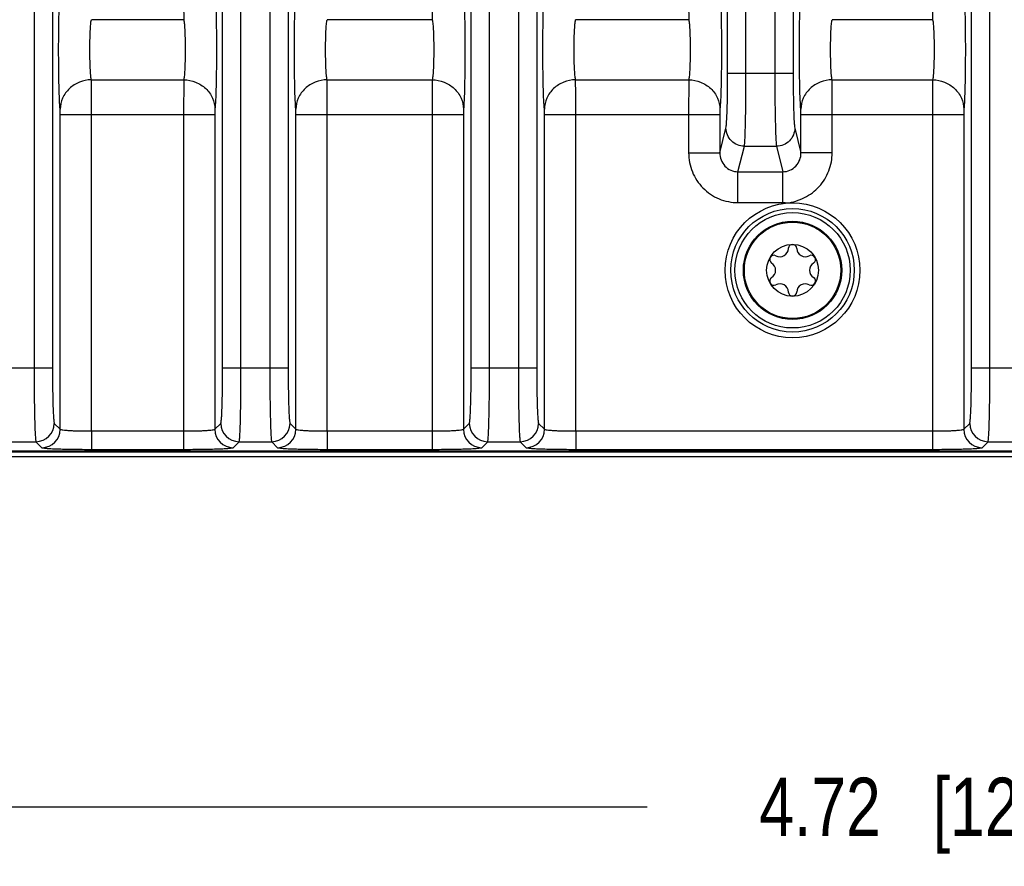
# Model space of a CAD drawing. Header units: inches. Extents: x 0 to 34, y 0 to 22.
# Tile 82 of 137: x 19.6 to 21.7, y 2.2 to 4. Entities that reach past the tile are written whole.
import ezdxf

# ---------------------------------------------------------------- set-up
doc = ezdxf.new("R2010")
doc.units = ezdxf.units.IN
doc.header["$LTSCALE"] = 1.87
doc.header["$MEASUREMENT"] = 0
doc.layers.get('0').update_dxf_attribs({"linetype": 'CONTINUOUS'})
doc.layers.add('COSMETIC', color=7, linetype='CONTINUOUS')
doc.layers.add('DIMENSIONS', color=7, linetype='CONTINUOUS')
doc.styles.get("Standard").update_dxf_attribs({"font": 'txt', "width": 0.8})
doc.dimstyles.new('DIMSTYLE_1', dxfattribs={"dimtxt": 0.125, "dimasz": 0.18, "dimexe": 0.125, "dimexo": 0.0625, "dimgap": 0.0625, "dimtad": 0, "dimtih": 1, "dimtoh": 1, "dimzin": 4, "dimdsep": 46, "dimtxsty": 'STANDARD', "dimblk": '_FILLED', "dimblk1": '_FILLED', "dimblk2": '_FILLED', "dimcen": 0.09, "dimadec": 0, "dimazin": 0, "dimtp": 0.001, "dimtm": 0.001, "dimtfac": 1, "dimtofl": 0, "dimtmove": 0, "dimatfit": 3, "dimldrblk": '_FILLED', "dimfxl": 1, "dimtolj": 1, "dimtzin": 4, "dimarcsym": 0})
doc.dimstyles.new('DIMSTYLE_2', dxfattribs={"dimtxt": 0.125, "dimasz": 0.18, "dimexe": 0.125, "dimexo": 0.0625, "dimgap": 0.0625, "dimtad": 0, "dimtih": 1, "dimtoh": 1, "dimzin": 4, "dimdsep": 46, "dimtxsty": 'STANDARD', "dimblk": '_FILLED', "dimblk1": '_FILLED', "dimblk2": '_FILLED', "dimcen": 0.09, "dimadec": 0, "dimazin": 0, "dimtp": 0.01, "dimtm": 0.01, "dimtfac": 1, "dimtofl": 0, "dimtmove": 0, "dimatfit": 3, "dimldrblk": '_FILLED', "dimfxl": 1, "dimtolj": 1, "dimtzin": 4, "dimarcsym": 0})

# ---------------------------------------------------------------- blocks, each defined once
blk = doc.blocks.new('_FILLED')
at = {"color": 0, "linetype": 'BYBLOCK'}
blk.add_solid([(0, 0), (-1, 0.174), (-1, -0.174)], dxfattribs=at)
blk = doc.blocks.new('*D16')
at = {"layer": 'DIMENSIONS', "color": 2, "linetype": 'CONTINUOUS'}
for p, q in [((11.5917, 3.1814), (11.5917, 1.4292)), ((24.4758, 3.0917), (24.4758, 1.4292)), ((11.5917, 1.5542), (17.3088, 1.5542)), ((24.4758, 1.5542), (18.7588, 1.5542))]:
    blk.add_line(p, q, dxfattribs=at)
at = {"layer": 'DIMENSIONS', "color": 2, "linetype": 'CONTINUOUS', "xscale": 0.18, "yscale": 0.18, "zscale": 0.18, "rotation": 180}
blk.add_blockref('_FILLED', (11.5917, 1.5542), dxfattribs=at)
at = {"layer": 'DIMENSIONS', "color": 2, "linetype": 'CONTINUOUS', "xscale": 0.18, "yscale": 0.18, "zscale": 0.18}
blk.add_blockref('_FILLED', (24.4758, 1.5542), dxfattribs=at)
at = {"layer": 'DIMENSIONS', "color": 2, "linetype": 'CONTINUOUS', "insert": (18.0338, 1.6167), "char_height": 0.125, "width": 1.325, "attachment_point": 2, "line_spacing_factor": 0.9}
blk.add_mtext('12.88{\\Ftxt.shx;\\W1.000000;\\H0.125000; }[327.3]', dxfattribs=at)
blk = doc.blocks.new('*D17')
at = {"layer": 'DIMENSIONS', "color": 2, "linetype": 'CONTINUOUS'}
for p, q in [((11.5297, 4.5652), (11.5297, 0.6792)), ((24.4758, 3.0917), (24.4758, 0.6792)), ((11.5297, 0.8042), (17.2778, 0.8042)), ((24.4758, 0.8042), (18.7278, 0.8042))]:
    blk.add_line(p, q, dxfattribs=at)
at = {"layer": 'DIMENSIONS', "color": 2, "linetype": 'CONTINUOUS', "xscale": 0.18, "yscale": 0.18, "zscale": 0.18, "rotation": 180}
blk.add_blockref('_FILLED', (11.5297, 0.8042), dxfattribs=at)
at = {"layer": 'DIMENSIONS', "color": 2, "linetype": 'CONTINUOUS', "xscale": 0.18, "yscale": 0.18, "zscale": 0.18}
blk.add_blockref('_FILLED', (24.4758, 0.8042), dxfattribs=at)
at = {"layer": 'DIMENSIONS', "color": 2, "linetype": 'CONTINUOUS', "insert": (18.0028, 0.8667), "char_height": 0.125, "width": 1.325, "attachment_point": 2, "line_spacing_factor": 0.9}
blk.add_mtext('12.95{\\Ftxt.shx;\\W1.000000;\\H0.125000; }[328.8]', dxfattribs=at)
blk = doc.blocks.new('*D18')
at = {"layer": 'DIMENSIONS', "color": 6, "linetype": 'CONTINUOUS'}
for p, q in [((19.1654, 3.6359), (19.1654, 2.1792)), ((23.8898, 3.6359), (23.8898, 2.1792)), ((19.1654, 2.3042), (20.9526, 2.3042)), ((23.8898, 2.3042), (22.1026, 2.3042))]:
    blk.add_line(p, q, dxfattribs=at)
at = {"layer": 'DIMENSIONS', "color": 6, "linetype": 'CONTINUOUS', "xscale": 0.18, "yscale": 0.18, "zscale": 0.18, "rotation": 180}
blk.add_blockref('_FILLED', (19.1654, 2.3042), dxfattribs=at)
at = {"layer": 'DIMENSIONS', "color": 6, "linetype": 'CONTINUOUS', "xscale": 0.18, "yscale": 0.18, "zscale": 0.18}
blk.add_blockref('_FILLED', (23.8898, 2.3042), dxfattribs=at)
at = {"layer": 'DIMENSIONS', "color": 6, "linetype": 'CONTINUOUS', "insert": (21.5276, 2.3667), "char_height": 0.125, "width": 1.025, "attachment_point": 2, "line_spacing_factor": 0.9}
blk.add_mtext('4.72{\\Ftxt.shx;\\W1.000000;\\H0.125000; }[120]', dxfattribs=at)
blk = doc.blocks.new('*D29')
at = {"layer": 'DIMENSIONS', "color": 2, "linetype": 'CONTINUOUS'}
for p, q in [((19.1654, 3.6359), (19.1654, 2.1792)), ((23.8898, 3.6359), (23.8898, 2.1792)), ((19.1654, 2.3042), (20.9526, 2.3042)), ((23.8898, 2.3042), (22.1026, 2.3042))]:
    blk.add_line(p, q, dxfattribs=at)
at = {"layer": 'DIMENSIONS', "color": 2, "linetype": 'CONTINUOUS', "xscale": 0.18, "yscale": 0.18, "zscale": 0.18, "rotation": 180}
blk.add_blockref('_FILLED', (19.1654, 2.3042), dxfattribs=at)
at = {"layer": 'DIMENSIONS', "color": 2, "linetype": 'CONTINUOUS', "xscale": 0.18, "yscale": 0.18, "zscale": 0.18}
blk.add_blockref('_FILLED', (23.8898, 2.3042), dxfattribs=at)
at = {"layer": 'DIMENSIONS', "color": 2, "linetype": 'CONTINUOUS', "insert": (21.5276, 2.3667), "char_height": 0.125, "width": 1.025, "attachment_point": 2, "line_spacing_factor": 0.9}
blk.add_mtext('4.72{\\Ftxt.shx;\\W1.000000;\\H0.125000; }[120]', dxfattribs=at)

msp = doc.modelspace()

# ---------------------------------------------------------------- linework, layer by layer
at = {"color": 7, "linetype": 'CONTINUOUS'}
for p, q in [((19.639, 6.3336), (19.639, 3.2438)), ((19.6783, 6.3336), (19.6783, 3.2438)), ((20.5756, 3.2438), (20.5756, 6.3336)), ((20.6149, 3.2438), (20.6149, 6.3336)), ((20.6767, 6.3336), (20.6767, 3.2438)), ((20.716, 6.3336), (20.716, 3.2438)), ((21.1252, 3.8755), (21.1252, 6.3336)), ((21.1645, 3.8755), (21.1645, 6.3336)), ((21.2263, 6.3336), (21.2263, 3.8755)), ((21.2656, 6.3336), (21.2656, 3.8755)), ((21.6479, 3.2438), (21.6479, 6.3336)), ((21.6872, 3.2438), (21.6872, 6.3336)), ((20.043, 3.2438), (20.043, 5.702)), ((20.0823, 3.2438), (20.0823, 5.702)), ((20.1441, 5.702), (20.1441, 3.2438)), ((20.1834, 5.702), (20.1834, 3.2438)), ((19.9597, 3.9906), (19.7617, 3.9906)), ((20.4923, 3.9906), (20.2668, 3.9906)), ((21.0419, 3.9906), (20.7994, 3.9906)), ((21.5645, 3.9906), (21.349, 3.9906)), ((19.7617, 3.8619), (19.9597, 3.8619)), ((19.9597, 3.8619), (19.9594, 3.7875)), ((20.2668, 3.8619), (20.4923, 3.8619)), ((20.4923, 3.8619), (20.492, 3.7875)), ((20.7994, 3.8619), (21.0419, 3.8619)), ((21.0419, 3.8619), (21.0416, 3.7875)), ((21.2656, 3.8755), (21.1252, 3.8755)), ((21.349, 3.8619), (21.5645, 3.8619)), ((21.5645, 3.8619), (21.5643, 3.7875)), ((20.0265, 3.7987), (20.0263, 3.7875)), ((20.5591, 3.7987), (20.5589, 3.7875)), ((21.1088, 3.7987), (21.1085, 3.7875)), ((21.6314, 3.7987), (21.6312, 3.7875)), ((19.695, 3.7875), (20.0263, 3.7875)), ((19.695, 3.1131), (19.695, 3.7875)), ((19.7619, 3.1095), (19.7619, 3.7875)), ((19.9594, 3.7875), (19.9594, 3.1095)), ((20.0263, 3.7875), (20.0263, 3.1131)), ((20.2002, 3.7875), (20.5589, 3.7875)), ((20.2002, 3.1131), (20.2002, 3.7875)), ((20.2671, 3.1095), (20.2671, 3.7875)), ((20.492, 3.7875), (20.492, 3.1095)), ((20.5589, 3.7875), (20.5589, 3.1131)), ((20.7328, 3.7875), (21.1085, 3.7875)), ((20.7328, 3.1131), (20.7328, 3.7875)), ((20.7997, 3.1095), (20.7997, 3.7875)), ((21.0416, 3.7875), (21.0416, 3.7055)), ((21.1085, 3.7875), (21.1085, 3.7055)), ((21.2824, 3.7875), (21.6312, 3.7875)), ((21.2824, 3.7055), (21.2824, 3.7875)), ((21.3493, 3.7055), (21.3493, 3.7875)), ((21.5643, 3.7875), (21.5643, 3.1095)), ((21.6312, 3.7875), (21.6312, 3.1131)), ((21.1085, 3.7055), (21.1216, 3.7585)), ((21.2692, 3.7585), (21.2824, 3.7055)), ((21.1474, 3.6649), (21.161, 3.7195)), ((21.161, 3.7195), (21.2299, 3.7195)), ((21.2299, 3.7195), (21.2434, 3.6649)), ((21.0416, 3.7055), (21.1085, 3.7055)), ((21.3493, 3.7055), (21.2824, 3.7055)), ((21.1474, 3.6649), (21.2434, 3.6649)), ((21.1474, 3.5987), (21.1474, 3.6649)), ((21.2434, 3.5987), (21.2434, 3.6649)), ((21.1474, 3.5987), (21.2434, 3.5987)), ((19.6783, 3.2438), (19.5379, 3.2438)), ((20.1834, 3.2438), (20.043, 3.2438)), ((20.716, 3.2438), (20.5756, 3.2438)), ((21.7883, 3.2438), (21.6479, 3.2438)), ((19.6823, 3.1258), (19.695, 3.1131)), ((20.0263, 3.1131), (20.039, 3.1258)), ((20.1874, 3.1258), (20.2002, 3.1131)), ((20.5589, 3.1131), (20.5716, 3.1258)), ((20.72, 3.1258), (20.7328, 3.1131)), ((21.6312, 3.1131), (21.6439, 3.1258)), ((19.7619, 3.1095), (19.9594, 3.1095)), ((19.7619, 3.1095), (19.7619, 3.0701)), ((19.9594, 3.1095), (19.9594, 3.0701)), ((20.2671, 3.1095), (20.492, 3.1095)), ((20.2671, 3.1095), (20.2671, 3.0701)), ((20.492, 3.1095), (20.492, 3.0701)), ((20.7997, 3.1095), (21.5643, 3.1095)), ((20.7997, 3.1095), (20.7997, 3.0701)), ((21.5643, 3.1095), (21.5643, 3.0701)), ((19.5732, 3.0864), (19.643, 3.0864)), ((19.643, 3.0864), (19.6557, 3.0737)), ((20.0656, 3.0737), (20.0784, 3.0864)), ((20.0784, 3.0864), (20.1481, 3.0864)), ((20.1481, 3.0864), (20.1608, 3.0737)), ((20.5982, 3.0737), (20.611, 3.0864)), ((20.611, 3.0864), (20.6807, 3.0864)), ((20.6807, 3.0864), (20.6934, 3.0737)), ((21.6705, 3.0737), (21.6832, 3.0864)), ((21.6832, 3.0864), (21.753, 3.0864)), ((12.6877, 3.0666), (24.3657, 3.0666)), ((15.5528, 3.065), (24.365, 3.065)), ((19.7619, 3.0701), (19.9594, 3.0701)), ((20.2671, 3.0701), (20.492, 3.0701)), ((20.7997, 3.0701), (21.5643, 3.0701)), ((24.3758, 3.0542), (15.553, 3.0542))]:
    msp.add_line(p, q, dxfattribs=at)
for radius in [0.1445, 0.1236, 0.1053, 0.1033, 0.0555]:
    msp.add_circle((21.2643, 3.4537), radius, dxfattribs=at)
for centre, radius, start, end in [((21.2643, 3.5), 0.00906, 1.6303, 178.3697), ((21.2243, 3.4769), 0.00906, 61.6303, 238.3697), ((21.2372, 3.5008), 0.0181, 241.6303, 358.3697), ((21.2915, 3.5008), 0.0181, 181.6303, 298.3697), ((21.3044, 3.4769), 0.00906, 301.6303, 118.3697), ((21.21, 3.4537), 0.0181, 301.6303, 58.3697), ((21.3186, 3.4537), 0.0181, 121.6303, 238.3697), ((21.2243, 3.4306), 0.00906, 121.6303, 298.3697), ((21.2372, 3.4067), 0.0181, 1.6303, 118.3697), ((21.2915, 3.4067), 0.0181, 61.6303, 178.3697), ((21.3044, 3.4306), 0.00906, 241.6303, 58.3697), ((21.2643, 3.4075), 0.00906, 181.6303, 358.3697), ((19.6429, 3.1259), 0.0394, 270.0842, 359.9158), ((20.0784, 3.1259), 0.0394, 180.0842, 269.9158), ((20.148, 3.1259), 0.0394, 270.0842, 359.9158), ((20.611, 3.1259), 0.0394, 180.0842, 269.9158), ((20.6806, 3.1259), 0.0394, 270.0842, 359.9158), ((21.6833, 3.1259), 0.0394, 180.0842, 269.9158), ((19.6556, 3.1131), 0.0394, 270.0842, 359.9158), ((20.0657, 3.1131), 0.0394, 180.0842, 269.9158), ((20.1608, 3.1131), 0.0394, 270.0842, 359.9158), ((20.5983, 3.1131), 0.0394, 180.0842, 269.9158), ((20.6934, 3.1131), 0.0394, 270.0842, 359.9158), ((21.6706, 3.1131), 0.0394, 180.0842, 269.9158)]:
    msp.add_arc(centre, radius, start, end, dxfattribs=at)
for points, knots in [([(19.6948, 3.7987), (19.6941, 3.8052), (19.6933, 3.8216), (19.6919, 3.8642), (19.6914, 3.9262), (19.6919, 3.9883), (19.6933, 4.0308), (19.6941, 4.0473), (19.6948, 4.0538)], [0, 0, 0, 0, 0.076842, 0.193551, 0.5, 0.806448, 0.923156, 1, 1, 1, 1]), ([(19.9594, 4.0649), (19.9594, 4.057), (19.9594, 4.0322), (19.9594, 4.0074), (19.9597, 3.9906)], [0, 0, 0, 0, 0.321754, 1, 1, 1, 1]), ([(20.0265, 4.0538), (20.0272, 4.0473), (20.0281, 4.0308), (20.0294, 3.9883), (20.0299, 3.9262), (20.0294, 3.8642), (20.0281, 3.8216), (20.0272, 3.8052), (20.0265, 3.7987)], [0, 0, 0, 0, 0.076843, 0.193553, 0.5, 0.806449, 0.923157, 1, 1, 1, 1]), ([(20.1999, 3.7987), (20.1992, 3.8052), (20.1984, 3.8216), (20.197, 3.8642), (20.1965, 3.9262), (20.197, 3.9883), (20.1984, 4.0308), (20.1992, 4.0473), (20.1999, 4.0538)], [0, 0, 0, 0, 0.076842, 0.193551, 0.5, 0.806448, 0.923156, 1, 1, 1, 1]), ([(20.492, 4.0649), (20.492, 4.057), (20.492, 4.0322), (20.492, 4.0074), (20.4923, 3.9906)], [0, 0, 0, 0, 0.321754, 1, 1, 1, 1]), ([(20.5591, 4.0538), (20.5598, 4.0473), (20.5606, 4.0308), (20.562, 3.9883), (20.5625, 3.9262), (20.562, 3.8642), (20.5607, 3.8216), (20.5598, 3.8052), (20.5591, 3.7987)], [0, 0, 0, 0, 0.076843, 0.193553, 0.5, 0.806449, 0.923157, 1, 1, 1, 1]), ([(20.7325, 3.7987), (20.7318, 3.8052), (20.731, 3.8216), (20.7296, 3.8642), (20.7291, 3.9262), (20.7296, 3.9883), (20.731, 4.0308), (20.7318, 4.0473), (20.7325, 4.0538)], [0, 0, 0, 0, 0.076842, 0.193551, 0.5, 0.806448, 0.923156, 1, 1, 1, 1]), ([(21.0416, 4.0649), (21.0416, 4.057), (21.0416, 4.0322), (21.0416, 4.0074), (21.0419, 3.9906)], [0, 0, 0, 0, 0.321754, 1, 1, 1, 1]), ([(21.1088, 4.0538), (21.1094, 4.0473), (21.1103, 4.0308), (21.1116, 3.9883), (21.1121, 3.9262), (21.1116, 3.8642), (21.1103, 3.8216), (21.1094, 3.8052), (21.1088, 3.7987)], [0, 0, 0, 0, 0.076843, 0.193553, 0.5, 0.806449, 0.923157, 1, 1, 1, 1]), ([(21.2821, 3.7987), (21.2814, 3.8052), (21.2806, 3.8216), (21.2792, 3.8642), (21.2787, 3.9262), (21.2792, 3.9883), (21.2806, 4.0308), (21.2814, 4.0473), (21.2821, 4.0538)], [0, 0, 0, 0, 0.076842, 0.193551, 0.5, 0.806448, 0.923156, 1, 1, 1, 1]), ([(21.5643, 4.0649), (21.5643, 4.057), (21.5643, 4.0322), (21.5643, 4.0074), (21.5645, 3.9906)], [0, 0, 0, 0, 0.321754, 1, 1, 1, 1]), ([(21.6314, 4.0538), (21.6321, 4.0473), (21.6329, 4.0308), (21.6343, 3.9883), (21.6348, 3.9262), (21.6343, 3.8642), (21.6329, 3.8216), (21.6321, 3.8052), (21.6314, 3.7987)], [0, 0, 0, 0, 0.076843, 0.193553, 0.5, 0.806449, 0.923157, 1, 1, 1, 1]), ([(19.7617, 3.8619), (19.761, 3.8651), (19.7602, 3.8734), (19.7588, 3.8949), (19.7583, 3.9262), (19.7588, 3.9576), (19.7602, 3.9791), (19.761, 3.9874), (19.7617, 3.9906)], [0, 0, 0, 0, 0.077139, 0.193817, 0.499992, 0.806172, 0.922853, 1, 1, 1, 1]), ([(19.9597, 3.9906), (19.9603, 3.9874), (19.9612, 3.9791), (19.9625, 3.9576), (19.963, 3.9262), (19.9625, 3.8949), (19.9612, 3.8734), (19.9603, 3.8651), (19.9597, 3.8619)], [0, 0, 0, 0, 0.077148, 0.193831, 0.500012, 0.806186, 0.922862, 1, 1, 1, 1]), ([(20.2668, 3.8619), (20.2661, 3.8651), (20.2653, 3.8734), (20.2639, 3.8949), (20.2634, 3.9262), (20.2639, 3.9576), (20.2653, 3.9791), (20.2661, 3.9874), (20.2668, 3.9906)], [0, 0, 0, 0, 0.077139, 0.193817, 0.499992, 0.806172, 0.922853, 1, 1, 1, 1]), ([(20.4923, 3.9906), (20.4929, 3.9874), (20.4938, 3.9791), (20.4951, 3.9576), (20.4956, 3.9262), (20.4951, 3.8949), (20.4938, 3.8734), (20.4929, 3.8651), (20.4923, 3.8619)], [0, 0, 0, 0, 0.077148, 0.193831, 0.500012, 0.806186, 0.922862, 1, 1, 1, 1]), ([(20.7994, 3.8619), (20.7987, 3.8651), (20.7979, 3.8734), (20.7965, 3.8949), (20.796, 3.9262), (20.7965, 3.9576), (20.7979, 3.9791), (20.7987, 3.9874), (20.7994, 3.9906)], [0, 0, 0, 0, 0.077139, 0.193817, 0.499992, 0.806172, 0.922853, 1, 1, 1, 1]), ([(21.0419, 3.9906), (21.0425, 3.9874), (21.0434, 3.9791), (21.0447, 3.9576), (21.0452, 3.9262), (21.0447, 3.8949), (21.0434, 3.8734), (21.0425, 3.8651), (21.0419, 3.8619)], [0, 0, 0, 0, 0.077148, 0.193831, 0.500012, 0.806186, 0.922862, 1, 1, 1, 1]), ([(21.349, 3.8619), (21.3483, 3.8651), (21.3475, 3.8734), (21.3461, 3.8949), (21.3456, 3.9262), (21.3461, 3.9576), (21.3475, 3.9791), (21.3483, 3.9874), (21.349, 3.9906)], [0, 0, 0, 0, 0.077139, 0.193817, 0.499992, 0.806172, 0.922853, 1, 1, 1, 1]), ([(21.5645, 3.9906), (21.5652, 3.9874), (21.566, 3.9791), (21.5674, 3.9576), (21.5679, 3.9262), (21.5674, 3.8949), (21.566, 3.8734), (21.5652, 3.8651), (21.5645, 3.8619)], [0, 0, 0, 0, 0.077148, 0.193831, 0.500012, 0.806186, 0.922862, 1, 1, 1, 1]), ([(19.7617, 3.8619), (19.753, 3.8618), (19.7357, 3.8584), (19.7136, 3.8444), (19.6986, 3.8236), (19.6949, 3.8069), (19.6948, 3.7987)], [0, 0, 0, 0, 0.256111, 0.509215, 0.756946, 1, 1, 1, 1]), ([(19.7619, 3.7875), (19.7619, 3.7955), (19.7619, 3.8203), (19.7619, 3.8451), (19.7617, 3.8619)], [0, 0, 0, 0, 0.321747, 1, 1, 1, 1]), ([(19.9597, 3.8619), (19.9683, 3.8618), (19.9856, 3.8584), (20.0077, 3.8444), (20.0227, 3.8236), (20.0264, 3.8069), (20.0265, 3.7987)], [0, 0, 0, 0, 0.256111, 0.509215, 0.756946, 1, 1, 1, 1]), ([(20.2668, 3.8619), (20.2581, 3.8618), (20.2408, 3.8584), (20.2188, 3.8444), (20.2037, 3.8236), (20.2, 3.8069), (20.1999, 3.7987)], [0, 0, 0, 0, 0.256111, 0.509215, 0.756946, 1, 1, 1, 1]), ([(20.2671, 3.7875), (20.2671, 3.7955), (20.267, 3.8203), (20.267, 3.8451), (20.2668, 3.8619)], [0, 0, 0, 0, 0.321747, 1, 1, 1, 1]), ([(20.4923, 3.8619), (20.5009, 3.8618), (20.5182, 3.8584), (20.5403, 3.8444), (20.5553, 3.8236), (20.559, 3.8069), (20.5591, 3.7987)], [0, 0, 0, 0, 0.256111, 0.509215, 0.756946, 1, 1, 1, 1]), ([(20.7994, 3.8619), (20.7907, 3.8618), (20.7734, 3.8584), (20.7514, 3.8444), (20.7363, 3.8236), (20.7326, 3.8069), (20.7325, 3.7987)], [0, 0, 0, 0, 0.256111, 0.509215, 0.756946, 1, 1, 1, 1]), ([(20.7997, 3.7875), (20.7997, 3.7955), (20.7996, 3.8203), (20.7996, 3.8451), (20.7994, 3.8619)], [0, 0, 0, 0, 0.321747, 1, 1, 1, 1]), ([(21.0419, 3.8619), (21.0505, 3.8618), (21.0678, 3.8584), (21.0899, 3.8444), (21.1049, 3.8236), (21.1087, 3.8069), (21.1088, 3.7987)], [0, 0, 0, 0, 0.256111, 0.509215, 0.756946, 1, 1, 1, 1]), ([(21.1216, 3.7585), (21.122, 3.7601), (21.1225, 3.7645), (21.1235, 3.7776), (21.1244, 3.8012), (21.1251, 3.8358), (21.1252, 3.8617), (21.1252, 3.8755)], [0, 0, 0, 0, 0.041371, 0.113097, 0.337931, 0.646517, 1, 1, 1, 1]), ([(21.161, 3.7195), (21.1614, 3.7216), (21.1619, 3.7275), (21.1629, 3.745), (21.1637, 3.7765), (21.1644, 3.8226), (21.1645, 3.8571), (21.1645, 3.8755)], [0, 0, 0, 0, 0.041185, 0.112845, 0.337715, 0.6464, 1, 1, 1, 1]), ([(21.2263, 3.8755), (21.2263, 3.8571), (21.2264, 3.8226), (21.2272, 3.7765), (21.228, 3.745), (21.229, 3.7275), (21.2295, 3.7216), (21.2299, 3.7195)], [0, 0, 0, 0, 0.353552, 0.662251, 0.887147, 0.958813, 1, 1, 1, 1]), ([(21.2656, 3.8755), (21.2656, 3.8617), (21.2658, 3.8358), (21.2665, 3.8012), (21.2673, 3.7776), (21.2683, 3.7645), (21.2688, 3.7601), (21.2692, 3.7585)], [0, 0, 0, 0, 0.353435, 0.662039, 0.886898, 0.958626, 1, 1, 1, 1]), ([(21.349, 3.8619), (21.3403, 3.8618), (21.323, 3.8584), (21.301, 3.8444), (21.2859, 3.8236), (21.2822, 3.8069), (21.2821, 3.7987)], [0, 0, 0, 0, 0.256111, 0.509215, 0.756946, 1, 1, 1, 1]), ([(21.3493, 3.7875), (21.3493, 3.7955), (21.3492, 3.8203), (21.3492, 3.8451), (21.349, 3.8619)], [0, 0, 0, 0, 0.321747, 1, 1, 1, 1]), ([(21.5645, 3.8619), (21.5732, 3.8618), (21.5905, 3.8584), (21.6126, 3.8444), (21.6276, 3.8236), (21.6313, 3.8069), (21.6314, 3.7987)], [0, 0, 0, 0, 0.256111, 0.509215, 0.756946, 1, 1, 1, 1]), ([(19.695, 3.7875), (19.695, 3.7887), (19.695, 3.7924), (19.695, 3.7962), (19.6948, 3.7987)], [0, 0, 0, 0, 0.321679, 1, 1, 1, 1]), ([(20.2002, 3.7875), (20.2002, 3.7887), (20.2001, 3.7924), (20.2001, 3.7962), (20.1999, 3.7987)], [0, 0, 0, 0, 0.321679, 1, 1, 1, 1]), ([(20.7328, 3.7875), (20.7328, 3.7887), (20.7327, 3.7924), (20.7327, 3.7962), (20.7325, 3.7987)], [0, 0, 0, 0, 0.321679, 1, 1, 1, 1]), ([(21.2824, 3.7875), (21.2824, 3.7887), (21.2823, 3.7924), (21.2823, 3.7962), (21.2821, 3.7987)], [0, 0, 0, 0, 0.321679, 1, 1, 1, 1]), ([(21.161, 3.7195), (21.151, 3.7196), (21.1302, 3.7279), (21.1217, 3.7486), (21.1216, 3.7585)], [0, 0, 0, 0, 0.50164, 1, 1, 1, 1]), ([(21.2692, 3.7585), (21.2691, 3.7486), (21.2606, 3.7279), (21.2399, 3.7196), (21.2299, 3.7195)], [0, 0, 0, 0, 0.498372, 1, 1, 1, 1]), ([(21.0416, 3.7055), (21.0416, 3.6917), (21.047, 3.6637), (21.0704, 3.6282), (21.1056, 3.6043), (21.1336, 3.5987), (21.1474, 3.5987)], [0, 0, 0, 0, 0.250076, 0.500052, 0.75, 1, 1, 1, 1]), ([(21.1085, 3.7055), (21.1084, 3.6954), (21.1144, 3.6792), (21.1316, 3.6671), (21.1422, 3.6649), (21.1474, 3.6649)], [0, 0, 0, 0, 0.491826, 0.745459, 1, 1, 1, 1]), ([(21.2434, 3.6649), (21.2486, 3.6649), (21.2592, 3.6671), (21.2764, 3.6792), (21.2825, 3.6954), (21.2824, 3.7055)], [0, 0, 0, 0, 0.254541, 0.508175, 1, 1, 1, 1]), ([(21.2524, 3.598), (21.2589, 3.5985), (21.2719, 3.6015), (21.2901, 3.6093), (21.3072, 3.6194), (21.3268, 3.6372), (21.3444, 3.6659), (21.3493, 3.6924), (21.3493, 3.7055)], [0, 0, 0, 0, 0.12495, 0.250807, 0.375849, 0.50091, 0.750515, 1, 1, 1, 1]), ([(21.2434, 3.5987), (21.2449, 3.5987), (21.2479, 3.599), (21.2509, 3.5984), (21.2524, 3.598)], [0, 0, 0, 0, 0.499959, 1, 1, 1, 1]), ([(19.639, 3.2438), (19.639, 3.2242), (19.6391, 3.1956), (19.6396, 3.1591), (19.6401, 3.1358), (19.6406, 3.1164), (19.6412, 3.1031), (19.6418, 3.095), (19.6421, 3.0908), (19.6425, 3.0882), (19.6427, 3.0868), (19.643, 3.0864)], [0, 0, 0, 0, 0.374574, 0.544541, 0.694494, 0.819013, 0.913444, 0.948291, 0.974421, 0.99167, 1, 1, 1, 1]), ([(19.6783, 3.2438), (19.6783, 3.2291), (19.6785, 3.2076), (19.6789, 3.1803), (19.6794, 3.1628), (19.68, 3.1483), (19.6806, 3.1383), (19.6811, 3.1322), (19.6814, 3.1291), (19.6818, 3.1271), (19.6821, 3.126), (19.6823, 3.1258)], [0, 0, 0, 0, 0.374326, 0.544184, 0.694048, 0.818512, 0.912947, 0.947829, 0.974027, 0.991398, 1, 1, 1, 1]), ([(20.039, 3.1258), (20.0393, 3.126), (20.0395, 3.1271), (20.0399, 3.1291), (20.0402, 3.1322), (20.0408, 3.1383), (20.0413, 3.1483), (20.0419, 3.1628), (20.0424, 3.1803), (20.0429, 3.2076), (20.043, 3.2291), (20.043, 3.2438)], [0, 0, 0, 0, 0.008602, 0.025973, 0.052171, 0.087053, 0.181488, 0.305952, 0.455816, 0.625674, 1, 1, 1, 1]), ([(20.0784, 3.0864), (20.0786, 3.0868), (20.0788, 3.0882), (20.0792, 3.0908), (20.0796, 3.095), (20.0801, 3.1031), (20.0807, 3.1164), (20.0813, 3.1358), (20.0817, 3.1591), (20.0822, 3.1956), (20.0823, 3.2242), (20.0823, 3.2438)], [0, 0, 0, 0, 0.00833, 0.025579, 0.051709, 0.086556, 0.180987, 0.305506, 0.455459, 0.625426, 1, 1, 1, 1]), ([(20.1441, 3.2438), (20.1441, 3.2242), (20.1442, 3.1956), (20.1447, 3.1591), (20.1452, 3.1358), (20.1458, 3.1164), (20.1463, 3.1031), (20.1469, 3.095), (20.1472, 3.0908), (20.1476, 3.0882), (20.1478, 3.0868), (20.1481, 3.0864)], [0, 0, 0, 0, 0.374574, 0.544541, 0.694494, 0.819013, 0.913444, 0.948291, 0.974421, 0.99167, 1, 1, 1, 1]), ([(20.1834, 3.2438), (20.1834, 3.2291), (20.1836, 3.2076), (20.1841, 3.1803), (20.1845, 3.1628), (20.1851, 3.1483), (20.1857, 3.1383), (20.1862, 3.1322), (20.1866, 3.1291), (20.1869, 3.1271), (20.1872, 3.126), (20.1874, 3.1258)], [0, 0, 0, 0, 0.374326, 0.544184, 0.694048, 0.818512, 0.912947, 0.947829, 0.974027, 0.991398, 1, 1, 1, 1]), ([(20.5716, 3.1258), (20.5719, 3.126), (20.5721, 3.1271), (20.5725, 3.1291), (20.5728, 3.1322), (20.5734, 3.1383), (20.5739, 3.1483), (20.5745, 3.1628), (20.575, 3.1803), (20.5755, 3.2076), (20.5756, 3.2291), (20.5756, 3.2438)], [0, 0, 0, 0, 0.008602, 0.025973, 0.052171, 0.087053, 0.181488, 0.305952, 0.455816, 0.625674, 1, 1, 1, 1]), ([(20.611, 3.0864), (20.6112, 3.0868), (20.6114, 3.0882), (20.6118, 3.0908), (20.6122, 3.095), (20.6127, 3.1031), (20.6133, 3.1164), (20.6138, 3.1358), (20.6143, 3.1591), (20.6148, 3.1956), (20.6149, 3.2242), (20.6149, 3.2438)], [0, 0, 0, 0, 0.00833, 0.025579, 0.051709, 0.086556, 0.180987, 0.305506, 0.455459, 0.625426, 1, 1, 1, 1]), ([(20.6767, 3.2438), (20.6767, 3.2242), (20.6768, 3.1956), (20.6773, 3.1591), (20.6778, 3.1358), (20.6784, 3.1164), (20.6789, 3.1031), (20.6795, 3.095), (20.6798, 3.0908), (20.6802, 3.0882), (20.6804, 3.0868), (20.6807, 3.0864)], [0, 0, 0, 0, 0.374574, 0.544541, 0.694494, 0.819013, 0.913444, 0.948291, 0.974421, 0.99167, 1, 1, 1, 1]), ([(20.716, 3.2438), (20.716, 3.2291), (20.7162, 3.2076), (20.7167, 3.1803), (20.7171, 3.1628), (20.7177, 3.1483), (20.7183, 3.1383), (20.7188, 3.1322), (20.7192, 3.1291), (20.7195, 3.1271), (20.7198, 3.126), (20.72, 3.1258)], [0, 0, 0, 0, 0.374326, 0.544184, 0.694048, 0.818512, 0.912947, 0.947829, 0.974027, 0.991398, 1, 1, 1, 1]), ([(21.6439, 3.1258), (21.6441, 3.126), (21.6444, 3.1271), (21.6448, 3.1291), (21.6451, 3.1322), (21.6456, 3.1383), (21.6462, 3.1483), (21.6468, 3.1628), (21.6473, 3.1803), (21.6477, 3.2076), (21.6479, 3.2291), (21.6479, 3.2438)], [0, 0, 0, 0, 0.008602, 0.025973, 0.052171, 0.087053, 0.181488, 0.305952, 0.455816, 0.625674, 1, 1, 1, 1]), ([(21.6832, 3.0864), (21.6835, 3.0868), (21.6837, 3.0882), (21.6841, 3.0908), (21.6844, 3.095), (21.685, 3.1031), (21.6856, 3.1164), (21.6861, 3.1358), (21.6866, 3.1591), (21.6871, 3.1956), (21.6872, 3.2242), (21.6872, 3.2438)], [0, 0, 0, 0, 0.00833, 0.025579, 0.051709, 0.086556, 0.180987, 0.305506, 0.455459, 0.625426, 1, 1, 1, 1]), ([(19.695, 3.1131), (19.6954, 3.1125), (19.6977, 3.1122), (19.7014, 3.1115), (19.7078, 3.111), (19.716, 3.1104), (19.7259, 3.11), (19.7414, 3.1096), (19.7536, 3.1095), (19.7619, 3.1095)], [0, 0, 0, 0, 0.027055, 0.088463, 0.182905, 0.307206, 0.456809, 0.62635, 1, 1, 1, 1]), ([(19.9594, 3.1095), (19.9677, 3.1095), (19.9799, 3.1096), (19.9954, 3.11), (20.0053, 3.1104), (20.0135, 3.111), (20.0199, 3.1115), (20.0237, 3.1122), (20.0259, 3.1125), (20.0263, 3.1131)], [0, 0, 0, 0, 0.373652, 0.543197, 0.692801, 0.817102, 0.911543, 0.972946, 1, 1, 1, 1]), ([(20.2002, 3.1131), (20.2005, 3.1125), (20.2028, 3.1122), (20.2065, 3.1115), (20.2129, 3.111), (20.2211, 3.1104), (20.231, 3.11), (20.2465, 3.1096), (20.2587, 3.1095), (20.2671, 3.1095)], [0, 0, 0, 0, 0.027055, 0.088463, 0.182905, 0.307206, 0.456809, 0.62635, 1, 1, 1, 1]), ([(20.492, 3.1095), (20.5003, 3.1095), (20.5125, 3.1096), (20.528, 3.11), (20.5379, 3.1104), (20.5461, 3.111), (20.5525, 3.1115), (20.5563, 3.1122), (20.5585, 3.1125), (20.5589, 3.1131)], [0, 0, 0, 0, 0.373652, 0.543197, 0.692801, 0.817102, 0.911543, 0.972946, 1, 1, 1, 1]), ([(20.7328, 3.1131), (20.7331, 3.1125), (20.7354, 3.1122), (20.7391, 3.1115), (20.7455, 3.111), (20.7537, 3.1104), (20.7636, 3.11), (20.7791, 3.1096), (20.7913, 3.1095), (20.7997, 3.1095)], [0, 0, 0, 0, 0.027055, 0.088463, 0.182905, 0.307206, 0.456809, 0.62635, 1, 1, 1, 1]), ([(21.5643, 3.1095), (21.5726, 3.1095), (21.5848, 3.1096), (21.6003, 3.11), (21.6102, 3.1104), (21.6184, 3.111), (21.6248, 3.1115), (21.6285, 3.1122), (21.6308, 3.1125), (21.6312, 3.1131)], [0, 0, 0, 0, 0.373652, 0.543197, 0.692801, 0.817102, 0.911543, 0.972946, 1, 1, 1, 1]), ([(19.6557, 3.0737), (19.6559, 3.0735), (19.6569, 3.0733), (19.6598, 3.0727), (19.666, 3.0722), (19.6759, 3.0716), (19.689, 3.0711), (19.7047, 3.0707), (19.7294, 3.0702), (19.7487, 3.0701), (19.7619, 3.0701)], [0, 0, 0, 0, 0.0086, 0.025971, 0.087041, 0.181466, 0.305925, 0.455789, 0.62565, 1, 1, 1, 1]), ([(19.9594, 3.0701), (19.9727, 3.0701), (19.992, 3.0702), (20.0166, 3.0707), (20.0323, 3.0711), (20.0454, 3.0716), (20.0553, 3.0722), (20.0615, 3.0727), (20.0644, 3.0733), (20.0654, 3.0735), (20.0656, 3.0737)], [0, 0, 0, 0, 0.374347, 0.54421, 0.694075, 0.818534, 0.912958, 0.974027, 0.991399, 1, 1, 1, 1]), ([(20.1608, 3.0737), (20.161, 3.0735), (20.162, 3.0733), (20.165, 3.0727), (20.1712, 3.0722), (20.181, 3.0716), (20.1941, 3.0711), (20.2099, 3.0707), (20.2345, 3.0702), (20.2538, 3.0701), (20.2671, 3.0701)], [0, 0, 0, 0, 0.0086, 0.025971, 0.087041, 0.181466, 0.305925, 0.455789, 0.62565, 1, 1, 1, 1]), ([(20.492, 3.0701), (20.5053, 3.0701), (20.5246, 3.0702), (20.5492, 3.0707), (20.5649, 3.0711), (20.578, 3.0716), (20.5879, 3.0722), (20.5941, 3.0727), (20.597, 3.0733), (20.598, 3.0735), (20.5982, 3.0737)], [0, 0, 0, 0, 0.374347, 0.54421, 0.694075, 0.818534, 0.912958, 0.974027, 0.991399, 1, 1, 1, 1]), ([(20.6934, 3.0737), (20.6936, 3.0735), (20.6946, 3.0733), (20.6976, 3.0727), (20.7038, 3.0722), (20.7136, 3.0716), (20.7267, 3.0711), (20.7425, 3.0707), (20.7671, 3.0702), (20.7864, 3.0701), (20.7997, 3.0701)], [0, 0, 0, 0, 0.0086, 0.025971, 0.087041, 0.181466, 0.305925, 0.455789, 0.62565, 1, 1, 1, 1]), ([(21.5643, 3.0701), (21.5775, 3.0701), (21.5968, 3.0702), (21.6215, 3.0707), (21.6372, 3.0711), (21.6503, 3.0716), (21.6602, 3.0722), (21.6664, 3.0727), (21.6693, 3.0733), (21.6703, 3.0735), (21.6705, 3.0737)], [0, 0, 0, 0, 0.374347, 0.54421, 0.694075, 0.818534, 0.912958, 0.974027, 0.991399, 1, 1, 1, 1])]:
    msp.add_open_spline(points, degree=3, knots=knots, dxfattribs=at)
at = {"layer": 'COSMETIC', "color": 7, "linetype": 'CONTINUOUS'}
msp.add_circle((21.2643, 3.4537), 0.1323, dxfattribs=at)

# ---------------------------------------------------------------- dimensions: what is measured, and where the dimension line sits
at = {"layer": 'DIMENSIONS', "color": 2, "linetype": 'CONTINUOUS'}
dim = msp.add_linear_dim(base=(24.4758, 0.8042), p1=(11.5297, 4.6277), p2=(24.4758, 3.1542), dimstyle='DIMSTYLE_2', dxfattribs=at)
dim.commit()
dim.dimension.update_dxf_attribs({"geometry": '*D17', "text_midpoint": (18.0028, 0.8042), "dimtype": 160})
at = {"layer": 'DIMENSIONS', "color": 6, "linetype": 'CONTINUOUS'}
dim = msp.add_linear_dim(base=(19.1654, 2.3042), p1=(23.8898, 3.6984), p2=(19.1654, 3.6984), angle=180, dimstyle='DIMSTYLE_2', dxfattribs=at)
dim.commit()
dim.dimension.update_dxf_attribs({"geometry": '*D18', "text_midpoint": (21.5276, 2.3042), "dimtype": 160})
at = {"layer": 'DIMENSIONS', "color": 2, "linetype": 'CONTINUOUS'}
for base, p1, p2, dimstyle, picture, middle in [((19.1654, 2.3042), (23.8898, 3.6984), (19.1654, 3.6984), 'DIMSTYLE_1', '*D29', (21.5276, 2.3042)), ((11.5917, 1.5542), (24.4758, 3.1542), (11.5917, 3.2439), 'DIMSTYLE_2', '*D16', (18.0338, 1.5542))]:
    dim = msp.add_linear_dim(base=base, p1=p1, p2=p2, angle=180, dimstyle=dimstyle, dxfattribs=at)
    dim.commit()
    dim.dimension.update_dxf_attribs({"geometry": picture, "text_midpoint": middle, "dimtype": 160})

doc.saveas('drawing.dxf')
